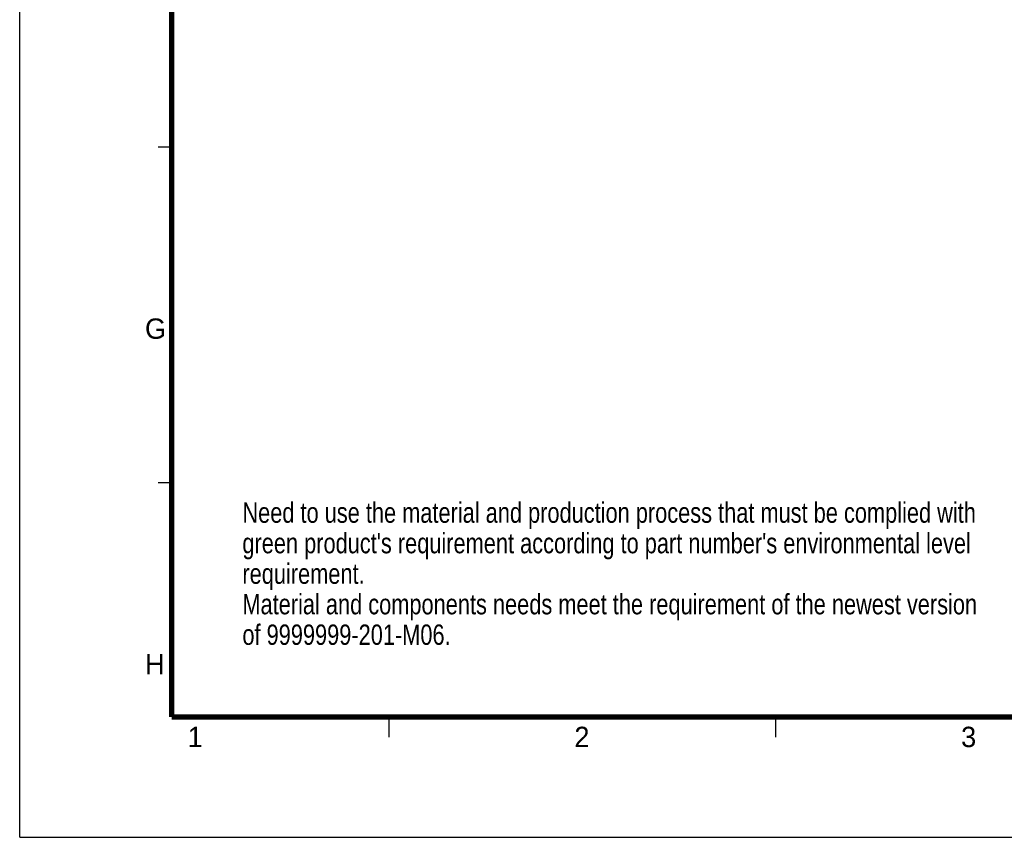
# Model space of a CAD drawing. Header units: millimetres. Extents: x 10 to 584, y 4 to 410.
# Tile 1 of 50: x 10 to 155, y 10 to 131. Entities that reach past the tile are written whole.
import ezdxf

# ---------------------------------------------------------------- set-up
doc = ezdxf.new("R2010")
doc.units = ezdxf.units.MM
doc.header["$LTSCALE"] = 32.67
doc.layers.get('0').update_dxf_attribs({"linetype": 'CONTINUOUS'})
doc.styles.get("Standard").update_dxf_attribs({"font": 'txt', "width": 0.8})
doc.styles.add('TEXTSTYLE_2', font='txt')

msp = doc.modelspace()

# ---------------------------------------------------------------- linework, layer by layer
at = {"color": 7, "linetype": 'Continuous'}
for p, q in [((10, 10), (10, 410)), ((32.4108, 111.7533), (30.4108, 111.7533)), ((32.4108, 62.2533), (30.4108, 62.2533)), ((64.4108, 27.7533), (64.4108, 24.7533)), ((121.4108, 27.7533), (121.4108, 24.7533)), ((10, 10), (584, 10))]:
    msp.add_line(p, q, dxfattribs=at)
at = {"color": 7, "linetype": 'Continuous', "const_width": 0.8}
for points in [[(32.4108, 27.7533), (32.4108, 393.7533)], [(562.4108, 27.7533), (32.4108, 27.7533)]]:
    msp.add_lwpolyline(points, dxfattribs=at)

# ---------------------------------------------------------------- texts
at = {"color": 7, "linetype": 'Continuous', "char_height": 3, "width": 3, "attachment_point": 1, "line_spacing_factor": 0.9, "style": 'TEXTSTYLE_2'}
for s, insert in [('G', (28.4685, 86.5155)), ('H', (28.4685, 37.0155)), ('1', (34.7509, 26.3054)), ('2', (91.7509, 26.3054)), ('3', (148.7509, 26.3054))]:
    msp.add_mtext(s, dxfattribs=dict(at, insert=insert))
at = {"color": 2, "linetype": 'Continuous', "insert": (42.8236, 59.3858), "char_height": 3, "width": 180, "attachment_point": 1, "line_spacing_factor": 0.9}
msp.add_mtext("Need to use the material and production process that must be complied with \\Pgreen product's requirement according to part number's environmental level \\Prequirement.\\PMaterial and components needs meet the requirement of the newest version \\Pof 9999999-201-M06.", dxfattribs=at)

doc.saveas('drawing.dxf')
